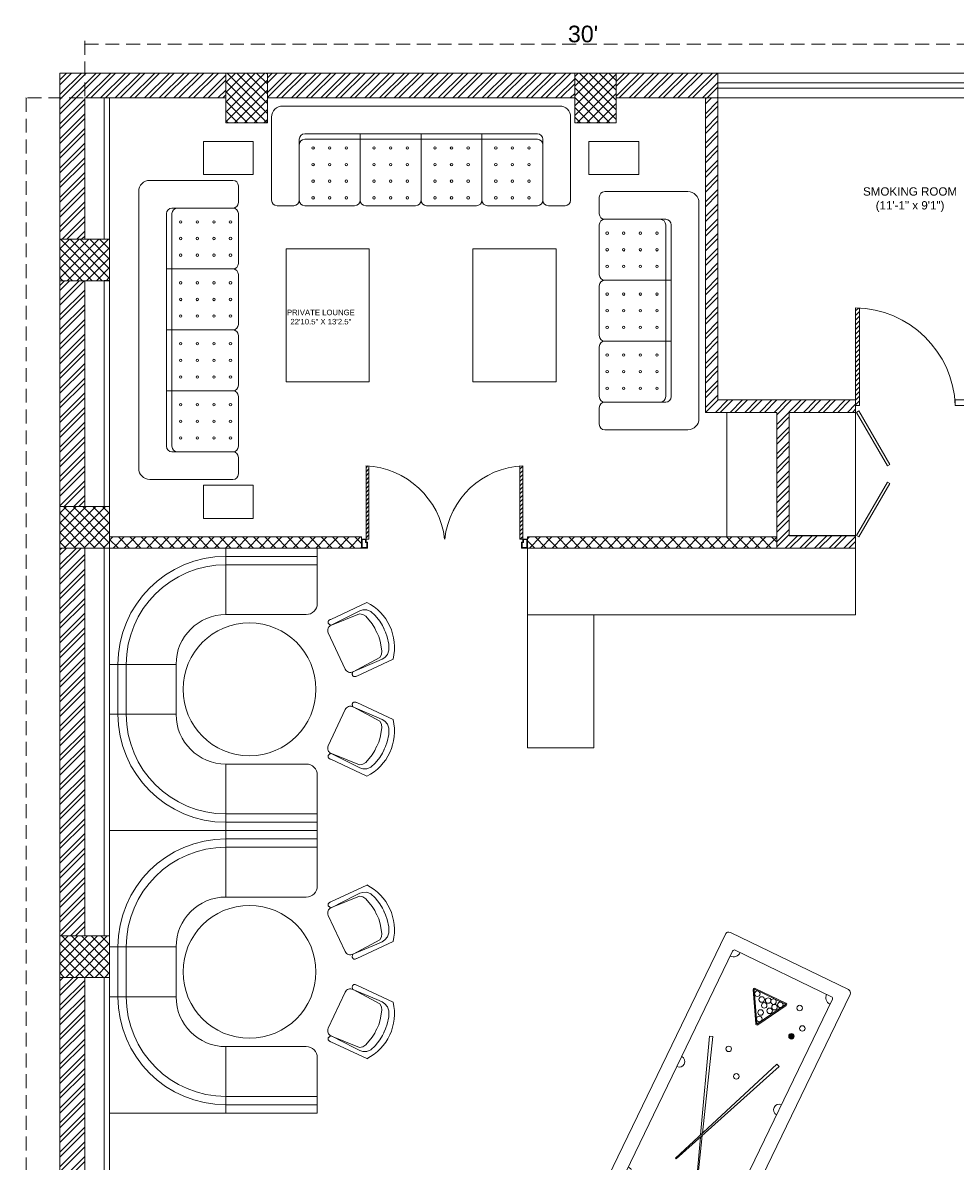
# Model space of a CAD drawing. Header units: inches. Extents: x 105152 to 158499, y 12149 to 30915.
# Tile 109 of 256: x 124799 to 125136, y 21210 to 21621. Entities that reach past the tile are written whole.
import ezdxf

# ---------------------------------------------------------------- set-up
doc = ezdxf.new("R2010")
doc.units = ezdxf.units.IN
doc.header["$MEASUREMENT"] = 0
doc.header["$PDMODE"] = 34
doc.linetypes.add('HIDDEN', pattern=[0.375, 0.25, -0.125])
for name, color, linetype, lineweight in [('AR - PLAN', 251, 'Continuous', 5), ('PD_BRICK WALL_115', 134, 'Continuous', 30), ('PD_COLUMN', 2, 'Continuous', 60), ('PD_DOOR', 42, 'Continuous', 25), ('PD_ELEVATION_03', 80, 'Continuous', 25), ('PD_FURNITURE_LOOSE', 20, 'Continuous', 18), ('PD_HATCH', 45, 'Continuous', 9), ('PD_WINDOW', 140, 'Continuous', 25)]:
    doc.layers.add(name, color=color, linetype=linetype, lineweight=lineweight)
doc.layers.add('PD_025_TEXT', color=61, linetype='Continuous')
doc.layers.add('PD_DIMENSION', color=101, linetype='Continuous')
doc.styles.get("Standard").update_dxf_attribs({"font": 'arial.ttf', "height": 6})
doc.styles.add('style1', font='arial.ttf', dxfattribs={"height": 500})
doc.dimstyles.new('ISO-10', dxfattribs={"dimtxt": 6, "dimasz": 0.5, "dimexe": 1.25, "dimexo": 0.625, "dimtad": 1, "dimtoh": 1, "dimdec": 1, "dimlunit": 4, "dimtxsty": 'Standard', "dimblk": 'ARCHTICK', "dimcen": 2.5, "dimclrt": 3, "dimadec": 0, "dimazin": 0, "dimtfac": 1, "dimtdec": 1, "dimtmove": 1, "dimatfit": 3, "dimfxl": 1, "dimarcsym": 0})
pattern_1 = [(45, (144327.2833, 25769.4912), (-1.767766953, 1.767766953), []), (135, (144327.2833, 25769.4912), (-1.767766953, -1.767766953), [])]

# ---------------------------------------------------------------- blocks, each defined once
blk = doc.blocks.new('glassdoor65')
at = {"lineweight": 5, "ltscale": 25}
h = blk.add_hatch(dxfattribs=at)
h.set_pattern_fill('ANSI31', color=251, scale=9.6, angle=180, style=0)
h.set_pattern_definition([(225, (-60563.519, -11827.7423), (0.848528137, -0.848528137), [])])
edge = h.paths.add_edge_path()
edge.add_arc((0, 0), 35.19, 87.6548, 90, ccw=False)
edge.add_line((1.44, 35.16), (1.44, 0))
edge.add_line((1.44, 0), (0, 0))
edge.add_line((0, 0), (0, 35.19))
at = {"color": 251, "lineweight": 5, "ltscale": 25}
for p, q in [((0, 0), (0, 35.19)), ((1.44, 0), (1.44, 35.16)), ((0, 0), (1.44, 0))]:
    blk.add_line(p, q, dxfattribs=at)
blk.add_arc((-0.59, -1.42), 36.62, 2.2238, 89.0791, dxfattribs=at)
blk = doc.blocks.new('door')
at = {"lineweight": 5}
h = blk.add_hatch(dxfattribs=at)
h.set_pattern_fill('ANSI31', color=251, scale=10, style=0)
h.set_pattern_definition([(45, (10752.127, -6120.4824), (-0.883883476, 0.883883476), [])])
edge = h.paths.add_edge_path()
edge.add_arc((-14403.84, -18781.42), 31.42, 180, 182.3452)
edge.add_line((-14435.23, -18782.7), (-14403.84, -18782.7))
edge.add_line((-14403.84, -18782.7), (-14403.84, -18781.42))
edge.add_line((-14403.84, -18781.42), (-14435.26, -18781.42))
h = blk.add_hatch(dxfattribs=at)
h.set_pattern_fill('ANSI31', color=251, scale=10, style=0)
h.set_pattern_definition([(45, (10752.127, -6123.4768), (-0.883883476, 0.883883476), [])])
edge = h.paths.add_edge_path()
edge.add_arc((-14403.84, -18848.7), 31.42, 177.6548, 180, ccw=False)
edge.add_line((-14435.23, -18847.41), (-14403.84, -18847.41))
edge.add_line((-14403.84, -18847.41), (-14403.84, -18848.7))
edge.add_line((-14403.84, -18848.7), (-14435.26, -18848.7))
at = {"color": 251, "lineweight": 5}
for p, q in [((-14403.84, -18781.42), (-14435.26, -18781.42)), ((-14403.84, -18782.7), (-14435.23, -18782.7)), ((-14403.84, -18780.13), (-14403.84, -18782.7)), ((-14403.84, -18847.41), (-14435.23, -18847.41)), ((-14403.84, -18849.98), (-14403.84, -18847.41)), ((-14403.84, -18848.7), (-14435.26, -18848.7))]:
    blk.add_line(p, q, dxfattribs=at)
for points in [[(-14399.98, -18782.06), (-14399.98, -18779.49), (-14403.84, -18779.49), (-14403.84, -18781.42), (-14402.55, -18781.42), (-14402.55, -18782.06), (-14399.98, -18782.06)], [(-14399.98, -18848.05), (-14399.98, -18850.62), (-14403.84, -18850.62), (-14403.84, -18848.7), (-14402.55, -18848.7), (-14402.55, -18848.05), (-14399.98, -18848.05)]]:
    blk.add_lwpolyline(points, dxfattribs=at)
for points in [[(-14400.24, -18781.8), (-14400.24, -18779.74), (-14403.58, -18779.74), (-14403.58, -18781.16), (-14402.3, -18781.16), (-14402.3, -18781.8)], [(-14400.24, -18848.31), (-14400.24, -18850.37), (-14403.58, -18850.37), (-14403.58, -18848.95), (-14402.3, -18848.95), (-14402.3, -18848.31)]]:
    blk.add_lwpolyline(points, close=True, dxfattribs=at)
for centre, radius, start, end in [((-14399.51, -18779.61), 35.79, 182.8848, 263.0539), ((-14399.87, -18850.35), 35.42, 96.4258, 177.3294)]:
    blk.add_arc(centre, radius, start, end, dxfattribs=at)
blk = doc.blocks.new('A$C57124B3B')
at = {"color": 251, "lineweight": 5}
for p, q in [((46, 504), (46, 109)), ((665, 109), (665, 506))]:
    blk.add_line(p, q, dxfattribs=at)
blk.add_lwpolyline([(353, 144), (310, 144), (260, 151), (165, 175), (136, 193), (116, 221), (100, 522, -0.429937), (157, 583), (553, 583, -0.429937), (610, 522), (594, 221), (575, 193), (545, 175), (450, 151), (401, 144), (357, 144)], format="xyb", dxfattribs=at)
for points in [[(100, 525), (95, 530), (90, 534), (86, 537), (82, 539), (78, 541), (75, 542), (71, 542), (68, 542), (66, 541), (63, 541), (61, 540), (59, 539), (57, 538), (55, 537), (54, 535), (52, 534), (51, 532), (50, 529), (49, 526), (48, 522), (47, 516), (46, 509), (46, 506)], [(100, 525), (92, 265), (90, 207), (95, 175), (111, 140), (143, 111), (197, 86), (269, 70), (318, 65), (357, 65)], [(610, 525), (619, 265), (621, 207), (615, 175), (599, 140), (568, 111), (513, 86), (441, 70), (392, 65), (354, 65)], [(610, 525), (615, 530), (620, 534), (624, 537), (629, 539), (632, 541), (636, 542), (639, 542), (642, 542), (645, 541), (647, 541), (650, 540), (652, 539), (653, 538), (655, 537), (657, 535), (658, 534), (659, 532), (660, 529), (662, 526), (663, 522), (664, 516), (664, 509), (665, 506)]]:
    blk.add_lwpolyline(points, dxfattribs=at)
blk.add_arc((355, 499), 498, 231.563, 308.437, dxfattribs=at)
blk = doc.blocks.new('FIXEDSEATING012')
at = {"color": 251, "lineweight": 5}
for p, q in [((0, 0), (0, -102)), ((75, 0), (0, 0)), ((42, -24), (42, 0)), ((75, -3), (75, 0)), ((75, -3), (42, -3)), ((75, -20), (75, -3)), ((42, -6), (75, -6)), ((42, -24), (71, -24)), ((24, -42), (0, -42)), ((3, -42), (3, -60)), ((6, -42), (6, -60)), ((24, -42), (24, -60)), ((24, -60), (0, -60)), ((42, -78), (71, -78)), ((42, -78), (42, -102)), ((75, -102), (75, -82)), ((42, -96), (75, -96)), ((75, -102), (0, -102)), ((75, -99), (42, -99))]:
    blk.add_line(p, q, dxfattribs=at)
blk.add_circle((50.51, -51), 24, dxfattribs=at)
for centre, radius, start, end in [((42, -42), 39, 90, 180), ((42, -42), 36, 90, 180), ((71, -20), 4, 270, 0), ((42, -42), 18, 90, 180), ((42, -60), 39, 180, 270), ((42, -60), 36, 180, 270), ((42, -60), 18, 180, 270), ((71, -82), 4, 0, 90)]:
    blk.add_arc(centre, radius, start, end, dxfattribs=at)
at = {"color": 251, "extrusion": (0, 0, -1), "yscale": 0.03640297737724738, "zscale": -0.03640297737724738}
for p, xscale, rotation in [((-95.77, -16.47), 0.03640297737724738, 245), ((-95.77, -85.53), -0.03640297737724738, 295)]:
    blk.add_blockref('A$C57124B3B', p, dxfattribs=dict(at, xscale=xscale, rotation=rotation))
blk = doc.blocks.new('ghfhgfh')
at = {"color": 251, "lineweight": 5}
for p, q in [((133107.64, 19586.52), (133207.64, 19586.52)), ((133103.64, 19552.52), (133103.64, 19582.52)), ((133211.64, 19582.52), (133211.64, 19552.52)), ((133211.64, 19582.52), (133211.64, 19552.52)), ((133113.64, 19552.52), (133113.64, 19574.52)), ((133199.64, 19576.52), (133115.64, 19576.52)), ((133115.64, 19574.52), (133199.64, 19574.52)), ((133135.64, 19576.52), (133135.64, 19552.52)), ((133157.64, 19576.52), (133157.64, 19552.52)), ((133179.64, 19576.52), (133179.64, 19552.52)), ((133201.64, 19574.52), (133201.64, 19552.52)), ((133111.64, 19550.52), (133105.64, 19550.52)), ((133133.64, 19550.52), (133115.64, 19550.52)), ((133155.64, 19550.52), (133137.64, 19550.52)), ((133159.64, 19550.52), (133177.64, 19550.52)), ((133181.64, 19550.52), (133199.64, 19550.52)), ((133203.64, 19550.52), (133209.64, 19550.52))]:
    blk.add_line(p, q, dxfattribs=at)
for centre in [(133118.64, 19571.38), (133124.64, 19571.38), (133130.64, 19571.38), (133140.64, 19571.38), (133146.64, 19571.38), (133152.64, 19571.38), (133162.64, 19571.38), (133168.64, 19571.38), (133174.64, 19571.38), (133184.64, 19571.38), (133190.64, 19571.38), (133196.64, 19571.38), (133118.64, 19565.38), (133124.64, 19565.38), (133130.64, 19565.38), (133140.64, 19565.38), (133146.64, 19565.38), (133152.64, 19565.38), (133162.64, 19565.38), (133168.64, 19565.38), (133174.64, 19565.38), (133184.64, 19565.38), (133190.64, 19565.38), (133196.64, 19565.38), (133118.64, 19559.38), (133124.64, 19559.38), (133130.64, 19559.38), (133140.64, 19559.38), (133146.64, 19559.38), (133152.64, 19559.38), (133162.64, 19559.38), (133168.64, 19559.38), (133174.64, 19559.38), (133184.64, 19559.38), (133190.64, 19559.38), (133196.64, 19559.38), (133118.64, 19553.38), (133124.64, 19553.38), (133130.64, 19553.38), (133140.64, 19553.38), (133146.64, 19553.38), (133152.64, 19553.38), (133162.64, 19553.38), (133168.64, 19553.38), (133174.64, 19553.38), (133184.64, 19553.38), (133190.64, 19553.38), (133196.64, 19553.38)]:
    blk.add_circle(centre, 0.442, dxfattribs=at)
for centre, radius, start, end in [((133107.64, 19582.52), 4, 90, 180), ((133207.64, 19582.52), 4, 0, 90), ((133115.64, 19574.52), 2, 90, 180), ((133115.64, 19572.52), 2, 90, 180), ((133199.64, 19574.52), 2, 0, 90), ((133199.64, 19572.52), 2, 0, 90), ((133105.64, 19552.52), 2, 180, 270), ((133111.64, 19552.52), 2, 270, 0), ((133115.64, 19552.52), 2, 180, 270), ((133133.64, 19552.52), 2, 270, 0), ((133137.64, 19552.52), 2, 180, 270), ((133155.64, 19552.52), 2, 270, 0), ((133159.64, 19552.52), 2, 180, 270), ((133177.64, 19552.52), 2, 270, 0), ((133181.64, 19552.52), 2, 180, 270), ((133199.64, 19552.52), 2, 270, 0), ((133203.64, 19552.52), 2, 180, 270), ((133209.64, 19552.52), 2, 270, 0)]:
    blk.add_arc(centre, radius, start, end, dxfattribs=at)
blk = doc.blocks.new('3SEATER445')
at = {"color": 251, "lineweight": 5}
for p, q in [((-39.85, 4), (-39.85, 34)), ((-31.85, 36), (-37.85, 36)), ((-29.85, 12), (-29.85, 34)), ((-9.85, 36), (-27.85, 36)), ((-7.85, 10), (-7.85, 34)), ((-5.85, 36), (12.15, 36)), ((14.15, 10), (14.15, 34)), ((16.15, 36), (34.15, 36)), ((36.15, 34), (36.15, 12)), ((38.15, 36), (44.15, 36)), ((46.15, 34), (46.15, 4)), ((34.15, 12), (-27.85, 12)), ((-27.85, 10), (34.15, 10)), ((42.15, 0), (-35.85, 0))]:
    blk.add_line(p, q, dxfattribs=at)
for centre in [(-24.85, 33.14), (-18.85, 33.14), (-12.85, 33.14), (-2.85, 33.14), (3.15, 33.14), (9.15, 33.14), (19.15, 33.14), (25.15, 33.14), (31.15, 33.14), (-24.85, 27.14), (-18.85, 27.14), (-12.85, 27.14), (-2.85, 27.14), (3.15, 27.14), (9.15, 27.14), (19.15, 27.14), (25.15, 27.14), (31.15, 27.14), (-24.85, 21.14), (-18.85, 21.14), (-12.85, 21.14), (-2.85, 21.14), (3.15, 21.14), (9.15, 21.14), (19.15, 21.14), (25.15, 21.14), (31.15, 21.14), (-24.85, 15.14), (-18.85, 15.14), (-12.85, 15.14), (-2.85, 15.14), (3.15, 15.14), (9.15, 15.14), (19.15, 15.14), (25.15, 15.14), (31.15, 15.14)]:
    blk.add_circle(centre, 0.442, dxfattribs=at)
for centre, radius, start, end in [((-37.85, 34), 2, 90, 180), ((-31.85, 34), 2, 0, 90), ((-27.85, 34), 2, 90, 180), ((-9.85, 34), 2, 0, 90), ((-5.85, 34), 2, 90, 180), ((12.15, 34), 2, 0, 90), ((16.15, 34), 2, 90, 180), ((34.15, 34), 2, 360, 90), ((38.15, 34), 2, 90, 180), ((44.15, 34), 2, 360, 90), ((-27.85, 14), 2, 180, 270), ((34.15, 14), 2, 270, 0), ((-27.85, 12), 2, 180, 270), ((34.15, 12), 2, 270, 0), ((-35.85, 4), 4, 180, 270), ((42.15, 4), 4, 270, 360)]:
    blk.add_arc(centre, radius, start, end, dxfattribs=at)
blk = doc.blocks.new('DSGJHFGDHSDF DGH D')
at = {"layer": 'PD_FURNITURE_LOOSE', "color": 251, "lineweight": 5}
for points in [[(-60.65, -12.78), (-78.65, -12.78), (-78.65, -24.78), (-60.65, -24.78)], [(60.65, -12.78), (78.65, -12.78), (78.65, -24.78), (60.65, -24.78)], [(-18.75, -99.56), (-48.75, -99.56), (-48.75, -51.56), (-18.75, -51.56)], [(18.75, -99.56), (48.75, -99.56), (48.75, -51.56), (18.75, -51.56)], [(-60.65, -148.9), (-78.65, -148.9), (-78.65, -136.9), (-60.65, -136.9)]]:
    blk.add_lwpolyline(points, close=True, dxfattribs=at)
at = {"layer": 'PD_FURNITURE_LOOSE', "color": 251}
blk.add_blockref('ghfhgfh', (-133157.64, -19586.52), dxfattribs=at)
at = {"layer": 'PD_FURNITURE_LOOSE', "color": 251, "rotation": 90}
blk.add_blockref('ghfhgfh', (19484.54, -133238.48), dxfattribs=at)
at = {"layer": 'PD_FURNITURE_LOOSE', "color": 251, "xscale": -1, "rotation": 90}
blk.add_blockref('3SEATER445', (100.35, -70.76), dxfattribs=at)
blk = doc.blocks.new('_ArchTick')
at = {"color": 0, "linetype": 'ByBlock', "const_width": 0.15}
blk.add_lwpolyline([(-0.5, -0.5), (0.5, 0.5)], dxfattribs=at)
blk = doc.blocks.new('*D642')
at = {"layer": 'Defpoints', "color": 0}
for p in [(-1107, -9), (-1128.13, -939), (-1107, -939)]:
    blk.add_point(p, dxfattribs=at)
at = {"layer": 'PD_DIMENSION', "color": 0, "linetype": 'HIDDEN', "lineweight": -2, "ltscale": 20}
for p, q in [((-1107.62, -9), (-1129.38, -9)), ((-1128.13, -9), (-1128.13, -939)), ((-1107.62, -939), (-1129.38, -939))]:
    blk.add_line(p, q, dxfattribs=at)
at = {"layer": 'PD_DIMENSION', "color": 0, "lineweight": -2, "xscale": 0.5, "yscale": 0.5, "zscale": 0.5}
for p, rotation in [((-1128.13, -9), 90), ((-1128.13, -939), 270)]:
    blk.add_blockref('_ArchTick', p, dxfattribs=dict(at, rotation=rotation))
at = {"layer": 'PD_DIMENSION', "color": 3, "lineweight": 5, "insert": (-1131.82, -474), "char_height": 6, "attachment_point": 5, "rotation": 90}
blk.add_mtext('77\'-6"', dxfattribs=at)
blk = doc.blocks.new('*D643')
at = {"layer": 'Defpoints', "color": 0}
for p in [(-747, 10.38), (-1107, -9), (-747, -9)]:
    blk.add_point(p, dxfattribs=at)
at = {"layer": 'PD_DIMENSION', "color": 0, "linetype": 'HIDDEN', "lineweight": -2, "ltscale": 20}
for p, q in [((-1107, -8.37), (-1107, 11.63)), ((-1107, 10.38), (-747, 10.38)), ((-747, -8.37), (-747, 11.63))]:
    blk.add_line(p, q, dxfattribs=at)
at = {"layer": 'PD_DIMENSION', "color": 0, "lineweight": -2, "xscale": 0.5, "yscale": 0.5, "zscale": 0.5, "rotation": 180}
blk.add_blockref('_ArchTick', (-1107, 10.38), dxfattribs=at)
at = {"layer": 'PD_DIMENSION', "color": 0, "lineweight": -2, "xscale": 0.5, "yscale": 0.5, "zscale": 0.5}
blk.add_blockref('_ArchTick', (-747, 10.38), dxfattribs=at)
at = {"layer": 'PD_DIMENSION', "color": 3, "lineweight": 5, "insert": (-927, 14.07), "char_height": 6, "attachment_point": 5}
blk.add_mtext("30'", dxfattribs=at)
blk = doc.blocks.new('SNOOKER T')
at = {"lineweight": 5, "ltscale": 12}
h = blk.add_hatch(color=251, dxfattribs=at)
h.dxf.hatch_style = 1
h.paths.add_polyline_path([(-13082.48, -18423.94, 1), (-13080.63, -18423.94, 1)])
at = {"color": 251, "linetype": 'ByBlock', "lineweight": 5}
for p, q in [((-13134.22, -18407.15), (-13134.33, -18407.43)), ((-13135.8, -18415.28), (-13135.69, -18415.56))]:
    blk.add_line(p, q, dxfattribs=at)
at = {"color": 251, "lineweight": 5}
for points in [[(-13150.47, -18435.5), (-13060.45, -18435.5, 0.414214), (-13059.21, -18434.26), (-13059.21, -18390.48, 0.414214), (-13060.45, -18389.25), (-13150.47, -18389.25, 0.414214), (-13151.7, -18390.48), (-13151.7, -18434.26, 0.414214)], [(-13146.46, -18430.87), (-13064.46, -18430.87, 0.414214), (-13063.84, -18430.26), (-13063.84, -18394.49, 0.414214), (-13064.46, -18393.88), (-13146.46, -18393.88, 0.414214), (-13147.08, -18394.49), (-13147.08, -18430.26, 0.414214)]]:
    blk.add_lwpolyline(points, format="xyb", close=True, dxfattribs=at)
at = {"color": 251, "linetype": 'ByBlock', "lineweight": 5}
for points in [[(-13123.66, -18411.26), (-13093.03, -18400.28), (-13093.42, -18399.23), (-13124.42, -18410.96)], [(-13125.12, -18411.22), (-13136.67, -18415.6), (-13136.56, -18415.88), (-13124.39, -18411.52)]]:
    blk.add_lwpolyline(points, dxfattribs=at)
blk.add_lwpolyline([(-13092, -18423.61), (-13135.08, -18406.8), (-13135.19, -18407.09), (-13092.41, -18424.65)], close=True, dxfattribs=at)
for points in [[(-13073.06, -18417.87, 0.577193), (-13072.42, -18417.49), (-13072.42, -18406.04, 0.577193), (-13073.06, -18405.66), (-13082.99, -18411.39, 0.577665), (-13082.99, -18412.14)], [(-13072.89, -18417.57, 0.577193), (-13072.76, -18417.49), (-13072.76, -18406.04, 0.577193), (-13072.89, -18405.96), (-13082.82, -18411.69, 0.577665), (-13082.82, -18411.84)]]:
    blk.add_lwpolyline(points, format="xyb", close=True, dxfattribs=at)
for centre in [(-13094.46, -18406.9), (-13073.72, -18407.51), (-13081.02, -18411.74), (-13078.87, -18411.2), (-13076.23, -18411.27), (-13074.8, -18409.66), (-13074.2, -18411.74), (-13101.63, -18413.18), (-13077.07, -18413.71), (-13075.28, -18414.61), (-13073.72, -18413.51), (-13073.72, -18416.03), (-13071.87, -18422.33), (-13081.55, -18423.94), (-13077.61, -18426.09)]:
    blk.add_circle(centre, 0.925, dxfattribs=at)
at = {"color": 251, "lineweight": 5}
for centre, radius, start, end in [((-13147.08, -18393.88), 2.47, 270, 0), ((-13105.46, -18393.88), 1.85, 180, 0), ((-13063.84, -18393.88), 2.47, 180, 270), ((-13147.08, -18430.87), 2.47, 0, 90), ((-13105.46, -18430.87), 1.85, 0, 180), ((-13063.84, -18430.87), 2.47, 90, 180)]:
    blk.add_arc(centre, radius, start, end, dxfattribs=at)
blk = doc.blocks.new('FIRST FLOOR PLAN 0')
at = {"layer": 'PD_HATCH', "lineweight": 5}
h = blk.add_hatch(dxfattribs=at)
h.set_pattern_fill('ANSI32', color=251, scale=10)
h.set_pattern_definition([(45, (-1110.15, -834.2493), (-2.65165, 2.65165), []), (45, (-1108.3824, -834.2493), (-2.65165, 2.65165), [])])
h.paths.add_polyline_path([(-1107, -791.5), (-1116, -791.5), (-1116, -873), (-1107, -873)])
h.paths.add_polyline_path([(-745.5, -939), (-915, -939), (-915, -948), (-745.5, -948)])
h.paths.add_polyline_path([(-561, -939), (-730.5, -939), (-730.5, -948), (-561, -948)])
h.paths.add_polyline_path([(-1107, -75), (-1116, -75), (-1116, -156.5), (-1107, -156.5)])
h.paths.add_polyline_path([(-1107, -171.5), (-1116, -171.5), (-1116, -311.5), (-1107, -311.5)])
h.paths.add_polyline_path([(-1107, -326.5), (-1116, -326.5), (-1116, -466.5), (-1107, -466.5)])
h.paths.add_polyline_path([(-1107, -481.5), (-1116, -481.5), (-1116, -621.5), (-1107, -621.5)])
h.paths.add_polyline_path([(-1107, -636.5), (-1116, -636.5), (-1116, -776.5), (-1107, -776.5)])
h.paths.add_polyline_path([(-15, 0), (-181.5, 0), (-181.5, -9), (-15, -9)])
h.paths.add_polyline_path([(-196.5, 0), (-361.5, 0), (-361.5, -9), (-196.5, -9)])
h.paths.add_polyline_path([(-376.5, 0), (-546, 0), (-546, -9), (-376.5, -9)])
h.paths.add_polyline_path([(-561, 0), (-730.5, 0), (-730.5, -9), (-561, -9)])
h.paths.add_polyline_path([(-930, 0), (-1041, 0), (-1041, -9), (-930, -9)])
h.paths.add_polyline_path([(-1056, 0), (-1116, 0), (-1116, -60), (-1107, -60), (-1107, -9), (-1056, -9)])
h.paths.add_polyline_path([(-1107, -888), (-1116, -888), (-1116, -948), (-1056, -948), (-1056, -939), (-1107, -939)])
h.paths.add_polyline_path([(-930, -939), (-1041, -939), (-1041, -948), (-930, -948)])
h.paths.add_polyline_path([(-521.25, -939), (-546, -939), (-546, -948), (-521.25, -948)])
h.paths.add_polyline_path([(-376.5, -939), (-401.25, -939), (-401.25, -948), (-376.5, -948)])
h.paths.add_polyline_path([(-339, -939), (-361.5, -939), (-361.5, -948), (-339, -948)])
h.paths.add_polyline_path([(-196.5, -939), (-219, -939), (-219, -948), (-196.5, -948)])
h.paths.add_polyline_path([(-159, -939), (-181.5, -939), (-181.5, -948), (-159, -948)])
h.paths.add_polyline_path([(-15, -939), (-39, -939), (-39, -948), (-15, -948)])
h.paths.add_polyline_path([(0, -930), (-9, -930)])
h.paths.add_polyline_path([(0, -791.5), (-9, -791.5), (-9, -930), (0, -930)])
h.paths.add_polyline_path([(0, -636.5), (-9, -636.5), (-9, -776.5), (0, -776.5)])
h.paths.add_polyline_path([(0, -326.5), (-9, -326.5), (-9, -621.5), (0, -621.5)])
h.paths.add_polyline_path([(0, -18), (-9, -18), (-9, -156.5), (0, -156.5)])
h.paths.add_polyline_path([(-18, -159.5), (-123, -159.5), (-123, -168.5), (-18, -168.5)])
h.paths.add_polyline_path([(-123, -171.5), (-132, -171.5), (-132, -249.5), (-123, -249.5)])
h.paths.add_polyline_path([(-132, -159.5), (-204, -159.5), (-204, -168.5), (-132, -168.5)])
h.paths.add_polyline_path([(-204, -171.5), (-213, -171.5), (-213, -249.5), (-204, -249.5)])
h.paths.add_polyline_path([(-213, -159.5), (-294, -159.5), (-294, -261.5), (-267, -261.5), (-267, -252.5), (-285, -252.5), (-285, -168.5), (-213, -168.5)])
h.paths.add_polyline_path([(-213, -252.5), (-231, -252.5), (-231, -261.5), (-213, -261.5)], flags=17)
h.paths.add_polyline_path([(-186, -252.5), (-204, -252.5), (-204, -261.5), (-186, -261.5)])
h.paths.add_polyline_path([(-132, -252.5), (-150, -252.5), (-150, -261.5), (-132, -261.5)])
h.paths.add_polyline_path([(-123, -261.5), (-132, -261.5), (-132, -324.5), (-123, -324.5)])
h.paths.add_polyline_path([(0, -310.5), (-9, -310.5), (-9, -311.5), (0, -311.5)])
h.paths.add_polyline_path([(0, -171.5), (-9, -171.5), (-9, -190.5), (0, -190.5)])
h.paths.add_polyline_path([(-878.25, -9), (-878.25, 0), (-915, 0), (-915, -9)])
h.paths.add_polyline_path([(-782.25, 0), (-782.25, -9), (-745.5, -9), (-745.5, 0)])
h = blk.add_hatch(dxfattribs=at)
h.set_pattern_fill('ANSI37', color=251, scale=20)
h.set_pattern_definition(pattern_1)
h.paths.add_polyline_path([(-1041, 0), (-1056, 0), (-1056, -18), (-1041, -18)])
h = blk.add_hatch(dxfattribs=at)
h.set_pattern_fill('ANSI37', color=251, scale=20)
h.set_pattern_definition(pattern_1)
h.paths.add_polyline_path([(-915, 0), (-930, 0), (-930, -18), (-915, -18)])
h = blk.add_hatch(dxfattribs=at)
h.set_pattern_fill('ANSI32', color=251, scale=10)
h.set_pattern_definition([(45, (-852.571, -138.0127), (-2.65165, 2.65165), []), (45, (-850.8034, -138.0127), (-2.65165, 2.65165), [])])
h.paths.add_polyline_path([(-852.55, -122.5), (-857.05, -122.5), (-857.05, -171.58), (-828.55, -171.58), (-828.55, -167.08), (-852.55, -167.08)])
h.paths.add_polyline_path([(-828.55, -122.5), (-828.55, -118), (-878.25, -118), (-878.25, -9), (-882.75, -9), (-882.75, -122.5)])
h = blk.add_hatch(dxfattribs=at)
h.set_pattern_fill('ANSI37', color=251, scale=20)
h.set_pattern_definition(pattern_1)
h.paths.add_polyline_path([(-1116, -60), (-1116, -75), (-1098, -75), (-1098, -60)])
h = blk.add_hatch(dxfattribs=at)
h.set_pattern_fill('ANSI37', color=251, scale=20)
h.set_pattern_definition(pattern_1)
h.paths.add_polyline_path([(-1116, -171.5), (-1116, -156.5), (-1098, -156.5), (-1098, -171.5)])
h = blk.add_hatch(dxfattribs=at)
h.set_pattern_fill('ANSI37', color=251, scale=23)
h.set_pattern_definition([(45, (-131783.9912, -18352.4268), (-2.032931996, 2.032931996), []), (135, (-131783.9912, -18352.4268), (-2.032931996, -2.032931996), [])])
h.paths.add_polyline_path([(-1007.01, -167.5), (-1098, -167.5), (-1098, -171.5), (-1007.01, -171.5)])
h.paths.add_polyline_path([(-857.05, -171.5), (-857.05, -167.5), (-947.07, -167.5), (-947.07, -171.5)])
h = blk.add_hatch(dxfattribs=at)
h.set_pattern_fill('ANSI37', color=251, scale=20)
h.set_pattern_definition(pattern_1)
h.paths.add_polyline_path([(-1116, -311.5), (-1116, -326.5), (-1098, -326.5), (-1098, -311.5)])
at = {"layer": 'PD_BRICK WALL_115', "color": 251, "lineweight": 5}
for p, q in [((-878.25, 0), (-1116, 0)), ((-1116, 0), (-1116, -156.5)), ((-878.25, -9), (-878.25, 0)), ((-1056, -9), (-1107, -9)), ((-1107, -9), (-1107, -60)), ((-930, -9), (-1041, -9)), ((-878.25, -9), (-915, -9)), ((-882.75, -122.5), (-882.75, -9)), ((-878.25, -118), (-878.25, -9)), ((-1107, -75), (-1107, -156.5)), ((-878.25, -118), (-828.55, -118)), ((-828.55, -118), (-828.55, -122.5)), ((-857.05, -122.5), (-882.75, -122.5)), ((-857.05, -122.5), (-857.05, -171.58)), ((-852.55, -122.5), (-852.55, -167.08)), ((-852.55, -122.5), (-828.55, -122.5)), ((-828.55, -167.08), (-852.55, -167.08)), ((-828.55, -167.08), (-828.55, -171.58)), ((-1116, -311.5), (-1116, -171.5)), ((-1107, -171.5), (-1107, -311.5)), ((-828.55, -171.58), (-857.05, -171.58)), ((-1116, -326.5), (-1116, -466.5)), ((-1107, -326.5), (-1107, -466.5))]:
    blk.add_line(p, q, dxfattribs=at)
at = {"layer": 'PD_COLUMN', "color": 251, "lineweight": 5}
for points in [[(-1041, -18), (-1056, -18), (-1056, 0), (-1041, 0)], [(-915, -18), (-930, -18), (-930, 0), (-915, 0)], [(-1098, -60), (-1098, -75), (-1116, -75), (-1116, -60)], [(-1116, -171.5), (-1116, -156.5), (-1098, -156.5), (-1098, -171.5)], [(-1116, -311.5), (-1116, -326.5), (-1098, -326.5), (-1098, -311.5)]]:
    blk.add_lwpolyline(points, close=True, dxfattribs=at)
at = {"layer": 'PD_ELEVATION_03', "color": 251, "lineweight": 5}
for points in [[(-1100, -9), (-1100, -60), (-1098, -60), (-1098, -9)], [(-1100, -74.93), (-1100, -156.5), (-1098, -156.5), (-1098, -74.93)], [(-1098, -167.5), (-1007.02, -167.5), (-1007.02, -171.5), (-1098, -171.5)], [(-947.08, -171.5), (-857.05, -171.5), (-857.05, -167.5), (-947.08, -167.5)], [(-1100, -171.5), (-1100, -311.5), (-1098, -311.5), (-1098, -171.5)], [(-1100, -466.5), (-1100, -326.5), (-1098, -326.5), (-1098, -466.5)]]:
    blk.add_lwpolyline(points, close=True, dxfattribs=at)
at = {"layer": 'PD_FURNITURE_LOOSE', "color": 251, "lineweight": 5}
for p, q in [((-947.08, -171.5), (-947.08, -195.58)), ((-828.55, -171.58), (-828.55, -195.58)), ((-828.55, -195.58), (-947.08, -195.58)), ((-1098, -229), (-1098, -211))]:
    blk.add_line(p, q, dxfattribs=at)
for points in [[(-857.05, -122.5), (-875.05, -122.5), (-875.05, -167.5), (-857.05, -167.5)], [(-828.55, -122.5), (-852.55, -122.5), (-852.55, -167), (-828.55, -167)], [(-816.22, -141.27), (-817.08, -141.77), (-828.21, -122.5), (-827.34, -122)], [(-816.22, -148.23), (-817.08, -147.73), (-828.21, -167), (-827.34, -167.5)], [(-923.08, -195.58), (-923.08, -243.58), (-947.08, -243.58), (-947.08, -195.58)]]:
    blk.add_lwpolyline(points, close=True, dxfattribs=at)
at = {"layer": 'PD_WINDOW', "color": 251, "lineweight": 5}
for p, q in [((-782.25, 0), (-878.25, 0)), ((-878.25, -3.5), (-782.25, -3.5)), ((-878.25, -5.5), (-782.25, -5.5)), ((-782.25, -9), (-878.25, -9)), ((-792.55, -118), (-747, -118)), ((-792.55, -118), (-792.55, -120)), ((-792.55, -120), (-747, -120))]:
    blk.add_line(p, q, dxfattribs=at)
at = {"layer": 'PD_DOOR', "color": 251, "ltscale": 25}
blk.add_blockref('glassdoor65', (-828.55, -120), dxfattribs=at)
at = {"layer": 'PD_DOOR', "color": 251, "ltscale": 25, "xscale": -0.842675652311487, "yscale": 0.842675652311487, "zscale": 0.842675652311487, "rotation": 89.99999999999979}
blk.add_blockref('door', (-16832.04, -12306.01), dxfattribs=at)
at = {"layer": 'PD_FURNITURE_LOOSE', "color": 251}
for name, p in [('DSGJHFGDHSDF DGH D', (-985.5, -11.9)), ('FIXEDSEATING012', (-1098, -171.5)), ('FIXEDSEATING012', (-1098, -273.5))]:
    blk.add_blockref(name, p, dxfattribs=at)
at = {"layer": 'PD_FURNITURE_LOOSE', "color": 251, "xscale": 1.081209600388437, "yscale": 1.081209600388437, "zscale": 1.081209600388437, "rotation": 64.22561701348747}
blk.add_blockref('SNOOKER T', (-12639.9, 21050.85), dxfattribs=at)
at = {"layer": 'PD_025_TEXT', "color": 251, "attachment_point": 1, "style": 'style1'}
for s, insert, char_height, width in [('\\pxqc;SMOKING ROOM\\P(11\'-1" x 9\'1")', (-834.19, -41.25), 3, 50.6243), ('\\pxqc;PRIVATE LOUNGE\\P22\'10.5" X 13\'2.5"', (-1058.63, -85.42), 2, 73.8562)]:
    blk.add_mtext(s, dxfattribs=dict(at, insert=insert, char_height=char_height, width=width))
at = {"layer": 'PD_DIMENSION', "color": 251, "lineweight": 5, "ltscale": 20}
dim = blk.add_linear_dim(base=(-747, 10.38), p1=(-1107, -9), p2=(-747, -9), dimstyle='ISO-10', override={"dimfxl": 25.4, "dimfxlon": 1, "dimarcsym": 1}, dxfattribs=at)
dim.commit()
dim.dimension.update_dxf_attribs({"geometry": '*D643', "text_midpoint": (-927, 14.07)})
dim = blk.add_linear_dim(base=(-1128.13, -939), p1=(-1107, -9), p2=(-1107, -939), angle=90, dimstyle='ISO-10', override={"dimfxl": 25.4, "dimfxlon": 1, "dimarcsym": 1}, dxfattribs=at)
dim.commit()
dim.dimension.update_dxf_attribs({"geometry": '*D642', "text_midpoint": (-1131.82, -474)})

msp = doc.modelspace()

# ---------------------------------------------------------------- block references
at = {"layer": 'AR - PLAN', "color": 251}
msp.add_blockref('FIRST FLOOR PLAN 0', (125928.82, 21602.6), dxfattribs=at)

doc.saveas('drawing.dxf')
